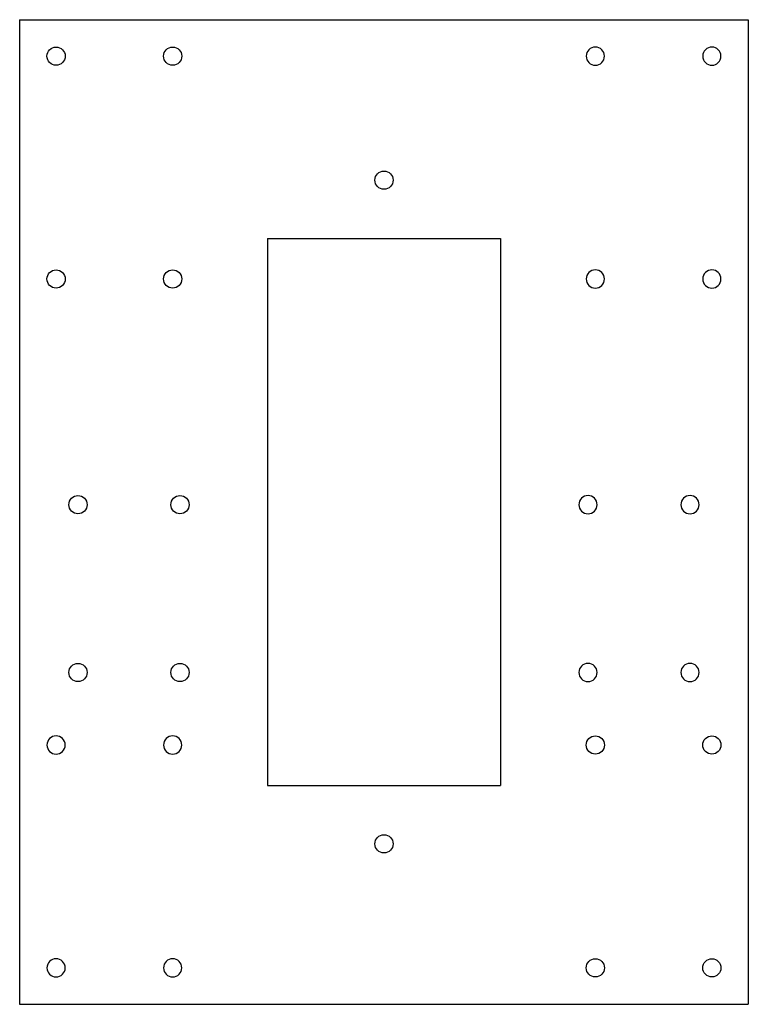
# Model space of a CAD drawing. Extents: x -44 to 56, y -89 to 46.
import ezdxf

# ---------------------------------------------------------------- set-up
doc = ezdxf.new("R2010")
doc.units = 0
doc.header["$MEASUREMENT"] = 0
doc.layers.add('VISIBLE', color=7, linetype='CONTINUOUS')

msp = doc.modelspace()

# ---------------------------------------------------------------- linework, layer by layer
at = {"layer": 'VISIBLE'}
for p, q in [((-44.22, 46.39, 6), (-44.22, -88.61, 6)), ((-44.22, 46.39, 6), (55.78, 46.39, 6)), ((55.78, 46.39, 6), (55.78, -88.61, 6)), ((-10.22, 16.39, 6), (-10.22, -58.61, 6)), ((-10.22, 16.39, 6), (21.78, 16.39, 6)), ((21.78, 16.39, 6), (21.78, -58.61, 6)), ((-10.22, -58.61, 6), (21.78, -58.61, 6)), ((-44.22, -88.61, 6), (55.78, -88.61, 6))]:
    msp.add_line(p, q, dxfattribs=at)
for centre in [(-39.22, 41.39, 6), (-23.22, 41.39, 6), (5.78, 24.39, 6), (-39.22, 10.84, 6), (-23.22, 10.84, 6), (-36.22, -20.11, 6), (-22.22, -20.11, 6), (-36.22, -43.11, 6), (-22.22, -43.11, 6), (34.78, -53.06, 6), (50.78, -53.06, 6), (5.78, -66.61, 6), (34.78, -83.61, 6), (50.78, -83.61, 6)]:
    msp.add_circle(centre, 1.25, dxfattribs=at)
at = {"layer": 'VISIBLE', "extrusion": (0, 0, -1)}
for centre in [(-34.78, 41.39, -6), (-50.78, 41.39, -6), (-34.78, 10.84, -6), (-50.78, 10.84, -6), (-33.78, -20.11, -6), (-47.78, -20.11, -6), (-33.78, -43.11, -6), (-47.78, -43.11, -6), (39.22, -53.06, -6), (23.22, -53.06, -6), (39.22, -83.61, -6), (23.22, -83.61, -6)]:
    msp.add_circle(centre, 1.25, dxfattribs=at)

doc.saveas('drawing.dxf')
